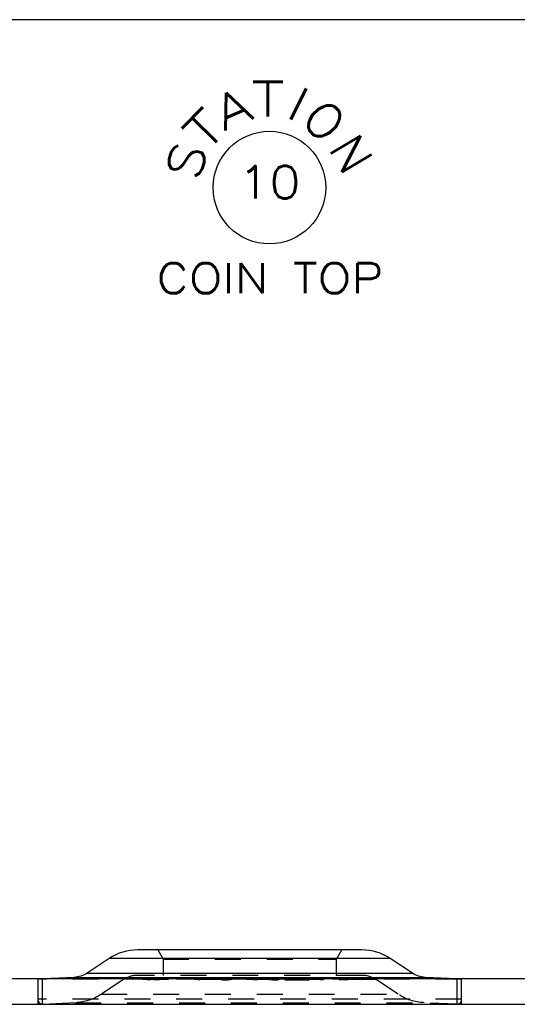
# Model space of a CAD drawing. Header units: inches. Extents: x 3 to 351, y 4 to 271.
# Tile 159 of 256: x 14.25 to 16.17, y 227.12 to 230.91. Entities that reach past the tile are written whole.
import ezdxf
from ezdxf.enums import TextEntityAlignment as Align

# ---------------------------------------------------------------- set-up
doc = ezdxf.new("R2010")
doc.units = ezdxf.units.IN
doc.header["$LTSCALE"] = 0.5
doc.header["$MEASUREMENT"] = 0
doc.linetypes.add('HIDDEN', pattern=[0.225, 0.15, -0.075])
doc.layers.add('PLOTVIEW1', color=7, linetype='Continuous')
doc.layers.add('STR_1', color=7, linetype='Continuous')
doc.styles.add('VERO3-RomanS', font='romans__.ttf')
doc.styles.add('VERO4-Txt', font='txt_____.ttf')

msp = doc.modelspace()

# ---------------------------------------------------------------- linework, layer by layer
at = {"layer": 'PLOTVIEW1', "color": 252, "linetype": 'Continuous'}
msp.add_circle((15.2115, 230.2659), 0.217, dxfattribs=at)
msp.add_circle((15.2115, 230.2659), 0.217, dxfattribs=at)
msp.add_circle((15.2115, 230.2659), 0.217, dxfattribs=at)
at = {"layer": 'STR_1', "color": 30, "linetype": 'Continuous'}
for p, q in [((37.1106, 230.9132), (7.7356, 230.9132)), ((37.1106, 227.2158), (7.7356, 227.2158)), ((7.7356, 227.1178), (37.1106, 227.1178))]:
    msp.add_line(p, q, dxfattribs=at)
at = {"layer": 'STR_1', "color": 11, "linetype": 'Continuous'}
for p, q in [((15.5682, 227.3274), (14.7029, 227.3274)), ((14.5939, 227.2946), (14.5085, 227.2379)), ((15.7626, 227.2379), (15.6772, 227.2946)), ((14.4589, 227.2216), (14.337, 227.2158)), ((15.2772, 227.2194), (15.2711, 227.2167)), ((15.2711, 227.2166), (15.2711, 227.2167)), ((15.287, 227.2159), (15.2711, 227.2166)), ((15.2751, 227.2166), (15.275, 227.2166)), ((15.275, 227.2166), (15.286, 227.2161)), ((15.275, 227.2166), (15.275, 227.2161)), ((15.2812, 227.2193), (15.2751, 227.2166)), ((15.2812, 227.2193), (15.2772, 227.2194)), ((15.2772, 227.2194), (15.2772, 227.2176)), ((15.3533, 227.2161), (15.286, 227.2161)), ((15.3542, 227.2159), (15.287, 227.2159)), ((15.3324, 227.217), (15.2957, 227.217)), ((15.2967, 227.2168), (15.2957, 227.217)), ((15.2977, 227.2191), (15.2967, 227.2186)), ((15.3077, 227.2181), (15.2967, 227.2186)), ((15.2967, 227.2186), (15.2967, 227.2186)), ((15.3334, 227.2168), (15.2967, 227.2168)), ((15.2977, 227.2191), (15.3073, 227.2195)), ((15.3016, 227.219), (15.3006, 227.2186)), ((15.3006, 227.2186), (15.3006, 227.2186)), ((15.3006, 227.2186), (15.3067, 227.2183)), ((15.3006, 227.2186), (15.3006, 227.2182)), ((15.3083, 227.2193), (15.3016, 227.219)), ((15.333, 227.2183), (15.3067, 227.2183)), ((15.3533, 227.2194), (15.3073, 227.2195)), ((15.334, 227.2181), (15.3077, 227.2181)), ((15.3543, 227.2192), (15.3083, 227.2193)), ((15.3324, 227.217), (15.339, 227.2173)), ((15.333, 227.2183), (15.344, 227.2177)), ((15.343, 227.2172), (15.3334, 227.2168)), ((15.3401, 227.2178), (15.334, 227.2181)), ((15.3401, 227.2178), (15.339, 227.2173)), ((15.3401, 227.2178), (15.3401, 227.2178)), ((15.3401, 227.217), (15.3401, 227.2178)), ((15.344, 227.2177), (15.343, 227.2172)), ((15.344, 227.2177), (15.344, 227.2177)), ((15.3533, 227.2194), (15.3692, 227.2186)), ((15.3533, 227.2161), (15.3599, 227.2164)), ((15.3638, 227.2163), (15.3542, 227.2159)), ((15.3653, 227.2187), (15.3543, 227.2192)), ((15.3653, 227.2187), (15.3599, 227.2164)), ((15.3692, 227.2186), (15.3638, 227.2163)), ((15.3653, 227.2187), (15.3653, 227.2187)), ((15.3653, 227.2169), (15.3653, 227.2187)), ((15.3692, 227.2186), (15.3692, 227.2186)), ((15.9342, 227.2158), (15.8122, 227.2216)), ((14.3384, 227.1178), (15.9328, 227.1178))]:
    msp.add_line(p, q, dxfattribs=at)
at = {"layer": 'STR_1', "color": 254, "linetype": 'HIDDEN'}
for p, q in [((14.7806, 227.3274), (14.8013, 227.2917)), ((15.4698, 227.2917), (15.4905, 227.3274)), ((14.8013, 227.2917), (15.4698, 227.2917)), ((14.8013, 227.2917), (14.8013, 227.2294)), ((15.4698, 227.2294), (15.4698, 227.2917)), ((14.3187, 227.2158), (14.3187, 227.1178)), ((14.337, 227.2158), (14.3187, 227.215)), ((14.3187, 227.215), (14.3187, 227.1375)), ((15.9524, 227.215), (14.3187, 227.215)), ((14.3366, 227.1178), (14.3366, 227.2158)), ((14.6484, 227.2131), (14.5629, 227.1564)), ((15.6228, 227.2131), (14.6484, 227.2131)), ((15.5686, 227.2294), (14.7026, 227.2294)), ((14.7432, 227.2164), (14.7956, 227.2195)), ((14.7432, 227.2164), (14.7458, 227.2164)), ((14.7432, 227.2164), (14.7432, 227.2125)), ((14.7432, 227.2125), (14.7534, 227.2131)), ((14.7458, 227.2124), (14.7432, 227.2125)), ((14.7458, 227.2164), (14.761, 227.2173)), ((14.7458, 227.2164), (14.7458, 227.2124)), ((14.7534, 227.2131), (14.7848, 227.215)), ((14.761, 227.2173), (14.7641, 227.2173)), ((14.761, 227.2173), (14.761, 227.2133)), ((14.7854, 227.2133), (14.761, 227.2133)), ((14.7641, 227.2175), (14.7903, 227.219)), ((14.7641, 227.2175), (14.7641, 227.2135)), ((14.7641, 227.2175), (14.7859, 227.2175)), ((14.7641, 227.2173), (14.7854, 227.2173)), ((14.7885, 227.215), (14.7641, 227.2135)), ((14.7641, 227.2135), (14.7859, 227.2135)), ((14.7854, 227.2173), (14.7828, 227.2164)), ((14.7828, 227.2164), (14.7854, 227.2164)), ((14.7828, 227.2164), (14.7828, 227.2124)), ((14.7867, 227.2125), (14.7828, 227.2124)), ((14.7848, 227.215), (14.7956, 227.2156)), ((14.7854, 227.2173), (14.7854, 227.2133)), ((14.7854, 227.2164), (14.7867, 227.2164)), ((14.7903, 227.219), (14.7859, 227.2175)), ((14.7859, 227.2175), (14.7859, 227.2135)), ((14.7859, 227.2135), (14.7903, 227.2151)), ((14.7903, 227.2177), (14.7867, 227.2164)), ((14.7867, 227.2164), (14.7867, 227.2125)), ((14.7956, 227.2156), (14.7867, 227.2125)), ((14.7903, 227.2151), (14.7885, 227.215)), ((14.7956, 227.2195), (14.7903, 227.2177)), ((14.7903, 227.219), (14.7903, 227.2151)), ((14.7956, 227.2195), (14.7956, 227.2156)), ((14.9518, 227.2195), (14.9361, 227.2164)), ((14.9361, 227.2164), (14.9399, 227.2164)), ((14.9361, 227.2164), (14.9361, 227.2125)), ((14.9361, 227.2125), (14.9518, 227.2155)), ((14.9399, 227.2125), (14.9361, 227.2125)), ((14.9533, 227.219), (14.9399, 227.2164)), ((14.9399, 227.2164), (14.9399, 227.2125)), ((14.9533, 227.2151), (14.9399, 227.2125)), ((14.9518, 227.2195), (14.9603, 227.2189)), ((14.9518, 227.2195), (14.9518, 227.2155)), ((14.9518, 227.2155), (14.9603, 227.215)), ((14.9533, 227.219), (14.9572, 227.2188)), ((14.9533, 227.219), (14.9533, 227.2151)), ((14.9572, 227.2188), (14.9624, 227.2186)), ((14.9572, 227.2188), (14.9572, 227.2148)), ((14.9624, 227.2147), (14.9572, 227.2148)), ((14.9603, 227.2189), (14.9649, 227.2188)), ((14.9603, 227.2189), (14.9603, 227.215)), ((14.9624, 227.2186), (14.9649, 227.2188)), ((14.9624, 227.2186), (14.9624, 227.2147)), ((14.9649, 227.2149), (14.9624, 227.2147)), ((14.9649, 227.2188), (14.9649, 227.2149)), ((15.0225, 227.218), (15.0214, 227.2176)), ((15.0214, 227.2176), (15.0225, 227.2169)), ((15.0214, 227.2176), (15.0214, 227.2137)), ((15.0214, 227.2137), (15.0225, 227.2141)), ((15.0225, 227.213), (15.0214, 227.2137)), ((15.0225, 227.218), (15.0273, 227.2187)), ((15.0225, 227.218), (15.0225, 227.2141)), ((15.0225, 227.2169), (15.0254, 227.2167)), ((15.0225, 227.2169), (15.0225, 227.213)), ((15.0225, 227.2141), (15.0273, 227.2148)), ((15.0277, 227.2125), (15.0225, 227.213)), ((15.0264, 227.218), (15.0254, 227.2176)), ((15.0254, 227.2176), (15.0254, 227.2137)), ((15.0254, 227.2176), (15.0264, 227.217)), ((15.0254, 227.2167), (15.0277, 227.2165)), ((15.0264, 227.2141), (15.0254, 227.2137)), ((15.0254, 227.2137), (15.0264, 227.213)), ((15.0264, 227.218), (15.0308, 227.2187)), ((15.0264, 227.218), (15.0264, 227.2141)), ((15.0264, 227.217), (15.0264, 227.213)), ((15.0264, 227.217), (15.0306, 227.2166)), ((15.0308, 227.2147), (15.0264, 227.2141)), ((15.0264, 227.213), (15.0306, 227.2127)), ((15.0273, 227.2187), (15.0347, 227.2192)), ((15.0273, 227.2187), (15.0273, 227.2148)), ((15.0277, 227.2165), (15.0367, 227.2163)), ((15.0277, 227.2165), (15.0277, 227.2125)), ((15.0367, 227.2124), (15.0277, 227.2125)), ((15.0306, 227.2166), (15.0306, 227.2127)), ((15.0306, 227.2166), (15.0378, 227.2165)), ((15.0306, 227.2127), (15.0378, 227.2126)), ((15.0308, 227.2187), (15.0368, 227.219)), ((15.0308, 227.2187), (15.0308, 227.2147)), ((15.0347, 227.2192), (15.0445, 227.2193)), ((15.0347, 227.2192), (15.0347, 227.2152)), ((15.0347, 227.2152), (15.0445, 227.2154)), ((15.0367, 227.2163), (15.043, 227.2163)), ((15.0367, 227.2163), (15.0367, 227.2124)), ((15.043, 227.2124), (15.0367, 227.2124)), ((15.0368, 227.219), (15.0447, 227.2192)), ((15.0368, 227.219), (15.0368, 227.2151)), ((15.0447, 227.2152), (15.0368, 227.2151)), ((15.0378, 227.2165), (15.0378, 227.2126)), ((15.0378, 227.2165), (15.0428, 227.2165)), ((15.0378, 227.2126), (15.0428, 227.2126)), ((15.0428, 227.2165), (15.0507, 227.2166)), ((15.0428, 227.2165), (15.0428, 227.2126)), ((15.0428, 227.2126), (15.0507, 227.2127)), ((15.043, 227.2163), (15.0528, 227.2165)), ((15.043, 227.2163), (15.043, 227.2124)), ((15.0528, 227.2125), (15.043, 227.2124)), ((15.0445, 227.2193), (15.0508, 227.2193)), ((15.0445, 227.2193), (15.0445, 227.2154)), ((15.0445, 227.2154), (15.0508, 227.2154)), ((15.0447, 227.2192), (15.0447, 227.2152)), ((15.0447, 227.2192), (15.0497, 227.2192)), ((15.0497, 227.2152), (15.0447, 227.2152)), ((15.0497, 227.2192), (15.0497, 227.2152)), ((15.0497, 227.2192), (15.057, 227.219)), ((15.057, 227.2151), (15.0497, 227.2152)), ((15.0507, 227.2166), (15.0567, 227.217)), ((15.0507, 227.2166), (15.0507, 227.2127)), ((15.0507, 227.2127), (15.0567, 227.213)), ((15.0508, 227.2193), (15.0599, 227.2192)), ((15.0508, 227.2193), (15.0508, 227.2154)), ((15.0508, 227.2154), (15.0599, 227.2153)), ((15.0528, 227.2165), (15.0602, 227.2169)), ((15.0528, 227.2165), (15.0528, 227.2125)), ((15.0602, 227.213), (15.0528, 227.2125)), ((15.0567, 227.217), (15.0611, 227.2176)), ((15.0567, 227.217), (15.0567, 227.213)), ((15.0567, 227.213), (15.0611, 227.2137)), ((15.057, 227.219), (15.057, 227.2151)), ((15.057, 227.219), (15.0611, 227.2187)), ((15.0599, 227.2192), (15.0649, 227.2187)), ((15.0599, 227.2192), (15.0599, 227.2153)), ((15.0602, 227.2169), (15.065, 227.2176)), ((15.0602, 227.2169), (15.0602, 227.213)), ((15.065, 227.2137), (15.0602, 227.213)), ((15.0611, 227.2187), (15.0611, 227.2147)), ((15.0611, 227.2187), (15.0622, 227.218)), ((15.0611, 227.2176), (15.0622, 227.218)), ((15.0611, 227.2176), (15.0611, 227.2137)), ((15.0622, 227.2141), (15.0611, 227.2147)), ((15.0611, 227.2137), (15.0622, 227.2141)), ((15.0622, 227.218), (15.0622, 227.2141)), ((15.0649, 227.2187), (15.0661, 227.218)), ((15.0649, 227.2187), (15.0649, 227.2148)), ((15.0649, 227.2148), (15.0661, 227.2141)), ((15.065, 227.2176), (15.0661, 227.218)), ((15.065, 227.2176), (15.065, 227.2137)), ((15.0661, 227.2141), (15.065, 227.2137)), ((15.0661, 227.218), (15.0661, 227.2141)), ((15.1093, 227.2201), (15.1127, 227.2202)), ((15.1093, 227.2201), (15.1604, 227.2158)), ((15.1093, 227.2201), (15.1093, 227.2162)), ((15.1093, 227.2162), (15.1127, 227.2163)), ((15.1137, 227.2158), (15.1093, 227.2162)), ((15.1127, 227.2202), (15.1642, 227.2159)), ((15.1127, 227.2202), (15.1127, 227.2163)), ((15.1127, 227.2163), (15.1183, 227.2158)), ((15.1241, 227.215), (15.1137, 227.2158)), ((15.1183, 227.2158), (15.1286, 227.215)), ((15.1462, 227.2131), (15.1241, 227.215)), ((15.1286, 227.215), (15.1506, 227.2131)), ((15.1607, 227.2119), (15.1462, 227.2131)), ((15.1506, 227.2131), (15.1642, 227.2119)), ((15.1604, 227.2158), (15.1607, 227.2158)), ((15.1607, 227.2158), (15.1642, 227.2159)), ((15.1607, 227.2158), (15.1607, 227.2119)), ((15.1642, 227.2119), (15.1607, 227.2119)), ((15.1642, 227.2159), (15.1642, 227.2119)), ((15.2073, 227.218), (15.2084, 227.2187)), ((15.2073, 227.218), (15.2084, 227.2176)), ((15.2073, 227.218), (15.2073, 227.2141)), ((15.2073, 227.2141), (15.2084, 227.2148)), ((15.2084, 227.2137), (15.2073, 227.2141)), ((15.2084, 227.2187), (15.2135, 227.2192)), ((15.2084, 227.2187), (15.2084, 227.2148)), ((15.2084, 227.2176), (15.2132, 227.2169)), ((15.2084, 227.2176), (15.2084, 227.2137)), ((15.2132, 227.213), (15.2084, 227.2137)), ((15.2113, 227.218), (15.2123, 227.2187)), ((15.2113, 227.218), (15.2113, 227.2141)), ((15.2113, 227.218), (15.2123, 227.2176)), ((15.2123, 227.2147), (15.2113, 227.2141)), ((15.2113, 227.2141), (15.2123, 227.2137)), ((15.2123, 227.2187), (15.2164, 227.219)), ((15.2123, 227.2187), (15.2123, 227.2147)), ((15.2123, 227.2176), (15.2123, 227.2137)), ((15.2123, 227.2176), (15.2167, 227.217)), ((15.2123, 227.2137), (15.2167, 227.213)), ((15.2132, 227.2169), (15.2207, 227.2165)), ((15.2132, 227.2169), (15.2132, 227.213)), ((15.2207, 227.2125), (15.2132, 227.213)), ((15.2135, 227.2192), (15.2226, 227.2193)), ((15.2135, 227.2192), (15.2135, 227.2152)), ((15.2135, 227.2152), (15.2226, 227.2154)), ((15.2164, 227.219), (15.2237, 227.2192)), ((15.2164, 227.219), (15.2164, 227.2151)), ((15.2237, 227.2152), (15.2164, 227.2151)), ((15.2167, 227.217), (15.2167, 227.213)), ((15.2167, 227.217), (15.2228, 227.2166)), ((15.2167, 227.213), (15.2228, 227.2127)), ((15.2207, 227.2165), (15.2304, 227.2163)), ((15.2207, 227.2165), (15.2207, 227.2125)), ((15.2304, 227.2124), (15.2207, 227.2125)), ((15.2226, 227.2193), (15.2288, 227.2193)), ((15.2226, 227.2193), (15.2226, 227.2154)), ((15.2226, 227.2154), (15.2288, 227.2154)), ((15.2228, 227.2166), (15.2228, 227.2127)), ((15.2228, 227.2166), (15.2306, 227.2165)), ((15.2228, 227.2127), (15.2306, 227.2125)), ((15.2237, 227.2192), (15.2287, 227.2192)), ((15.2237, 227.2192), (15.2237, 227.2152)), ((15.2287, 227.2152), (15.2237, 227.2152)), ((15.2287, 227.2192), (15.2366, 227.219)), ((15.2287, 227.2192), (15.2287, 227.2152)), ((15.2366, 227.2151), (15.2287, 227.2152)), ((15.2288, 227.2193), (15.2387, 227.2192)), ((15.2288, 227.2193), (15.2288, 227.2154)), ((15.2288, 227.2154), (15.2387, 227.2152)), ((15.2304, 227.2163), (15.2368, 227.2163)), ((15.2304, 227.2163), (15.2304, 227.2124)), ((15.2368, 227.2124), (15.2304, 227.2124)), ((15.2306, 227.2165), (15.2306, 227.2125)), ((15.2306, 227.2165), (15.2357, 227.2165)), ((15.2306, 227.2125), (15.2357, 227.2126)), ((15.2357, 227.2165), (15.2429, 227.2166)), ((15.2357, 227.2165), (15.2357, 227.2126)), ((15.2357, 227.2126), (15.2429, 227.2127)), ((15.2366, 227.219), (15.2366, 227.2151)), ((15.2366, 227.219), (15.2426, 227.2187)), ((15.2368, 227.2163), (15.2458, 227.2165)), ((15.2368, 227.2163), (15.2368, 227.2124)), ((15.2458, 227.2125), (15.2368, 227.2124)), ((15.2387, 227.2192), (15.2461, 227.2187)), ((15.2387, 227.2192), (15.2387, 227.2152)), ((15.2426, 227.2187), (15.2426, 227.2147)), ((15.2426, 227.2187), (15.247, 227.218)), ((15.247, 227.2141), (15.2426, 227.2147)), ((15.2429, 227.2166), (15.247, 227.217)), ((15.2429, 227.2166), (15.2429, 227.2127)), ((15.2429, 227.2127), (15.247, 227.213)), ((15.2458, 227.2165), (15.2481, 227.2166)), ((15.2458, 227.2165), (15.2458, 227.2125)), ((15.2509, 227.213), (15.2458, 227.2125)), ((15.2461, 227.2187), (15.2509, 227.218)), ((15.2461, 227.2187), (15.2461, 227.2148)), ((15.2461, 227.2148), (15.2509, 227.2141)), ((15.247, 227.218), (15.247, 227.2141)), ((15.2481, 227.2176), (15.247, 227.218)), ((15.247, 227.217), (15.2481, 227.2176)), ((15.247, 227.217), (15.247, 227.213)), ((15.2481, 227.2137), (15.247, 227.2141)), ((15.247, 227.213), (15.2481, 227.2137)), ((15.2481, 227.2176), (15.2481, 227.2137)), ((15.2481, 227.2166), (15.2509, 227.2169)), ((15.252, 227.2176), (15.2509, 227.218)), ((15.2509, 227.218), (15.2509, 227.2141)), ((15.2509, 227.2169), (15.252, 227.2176)), ((15.2509, 227.2169), (15.2509, 227.213)), ((15.2509, 227.2141), (15.252, 227.2137)), ((15.252, 227.2137), (15.2509, 227.213)), ((15.252, 227.2176), (15.252, 227.2137)), ((15.2711, 227.2167), (15.2711, 227.2127)), ((15.2711, 227.2166), (15.2711, 227.2127)), ((15.275, 227.2144), (15.2711, 227.2127)), ((15.2711, 227.2127), (15.2711, 227.2127)), ((15.2711, 227.2127), (15.287, 227.2119)), ((15.275, 227.2161), (15.275, 227.2126)), ((15.2772, 227.2154), (15.275, 227.2144)), ((15.275, 227.2126), (15.2751, 227.2127)), ((15.286, 227.2121), (15.275, 227.2126)), ((15.2751, 227.2166), (15.2751, 227.2127)), ((15.2751, 227.2127), (15.2812, 227.2154)), ((15.2772, 227.2176), (15.2772, 227.2154)), ((15.2812, 227.2154), (15.2772, 227.2154)), ((15.2812, 227.2193), (15.2812, 227.2154)), ((15.286, 227.2159), (15.286, 227.2121)), ((15.3533, 227.2122), (15.286, 227.2121)), ((15.287, 227.2159), (15.287, 227.2119)), ((15.287, 227.2119), (15.3542, 227.212)), ((15.2957, 227.217), (15.2957, 227.2131)), ((15.2957, 227.2131), (15.2967, 227.2129)), ((15.3324, 227.2131), (15.2957, 227.2131)), ((15.2967, 227.2186), (15.2967, 227.2146)), ((15.2967, 227.2186), (15.2967, 227.2168)), ((15.2967, 227.2168), (15.2967, 227.2129)), ((15.2977, 227.2151), (15.2967, 227.2147)), ((15.2967, 227.2147), (15.2967, 227.2146)), ((15.2967, 227.2146), (15.3077, 227.2141)), ((15.2967, 227.2129), (15.3334, 227.2129)), ((15.2973, 227.2188), (15.299, 227.2192)), ((15.2973, 227.2188), (15.2989, 227.2185)), ((15.2973, 227.2188), (15.2973, 227.2149)), ((15.2973, 227.2149), (15.299, 227.2152)), ((15.2989, 227.2146), (15.2973, 227.2149)), ((15.2977, 227.2184), (15.2977, 227.2151)), ((15.3006, 227.2154), (15.2977, 227.2151)), ((15.2989, 227.2185), (15.3038, 227.2182)), ((15.2989, 227.2185), (15.2989, 227.2159)), ((15.2989, 227.2159), (15.2989, 227.2158)), ((15.2989, 227.2158), (15.2989, 227.2146)), ((15.3038, 227.2143), (15.2989, 227.2146)), ((15.299, 227.2192), (15.3075, 227.2193)), ((15.299, 227.2192), (15.299, 227.2152)), ((15.299, 227.2152), (15.3075, 227.2154)), ((15.3006, 227.2186), (15.3006, 227.2146)), ((15.3006, 227.2182), (15.3006, 227.2146)), ((15.3073, 227.2155), (15.3006, 227.2154)), ((15.3006, 227.2146), (15.3016, 227.2151)), ((15.3067, 227.2143), (15.3006, 227.2146)), ((15.3006, 227.2146), (15.3006, 227.2146)), ((15.3013, 227.2188), (15.3024, 227.219)), ((15.3013, 227.2188), (15.3013, 227.2159)), ((15.3013, 227.2188), (15.3025, 227.2186)), ((15.3013, 227.2159), (15.3013, 227.2158)), ((15.3013, 227.2158), (15.3013, 227.2149)), ((15.3024, 227.2151), (15.3013, 227.2149)), ((15.3013, 227.2149), (15.3025, 227.2146)), ((15.3016, 227.219), (15.3016, 227.2151)), ((15.3016, 227.2151), (15.3083, 227.2154)), ((15.3022, 227.2174), (15.3038, 227.2177)), ((15.3022, 227.2174), (15.304, 227.217)), ((15.3022, 227.2174), (15.3022, 227.2134)), ((15.3022, 227.2134), (15.3038, 227.2137)), ((15.304, 227.2131), (15.3022, 227.2134)), ((15.3024, 227.219), (15.3091, 227.2192)), ((15.3024, 227.219), (15.3024, 227.2159)), ((15.3024, 227.2159), (15.3024, 227.2158)), ((15.3024, 227.2158), (15.3024, 227.2151)), ((15.3091, 227.2152), (15.3024, 227.2151)), ((15.3025, 227.2186), (15.3025, 227.2146)), ((15.3025, 227.2186), (15.3059, 227.2184)), ((15.3025, 227.2146), (15.3059, 227.2144)), ((15.3038, 227.2182), (15.3106, 227.2181)), ((15.3038, 227.2182), (15.3038, 227.2159)), ((15.3038, 227.2177), (15.3083, 227.218)), ((15.3038, 227.2177), (15.3038, 227.2137)), ((15.3038, 227.2159), (15.3038, 227.2158)), ((15.3038, 227.2158), (15.3038, 227.2143)), ((15.3107, 227.2141), (15.3038, 227.2143)), ((15.3038, 227.2137), (15.3083, 227.214)), ((15.304, 227.217), (15.3046, 227.2169)), ((15.3046, 227.213), (15.304, 227.2131)), ((15.3046, 227.2169), (15.3057, 227.2168)), ((15.3046, 227.2169), (15.3046, 227.213)), ((15.3057, 227.2129), (15.3046, 227.213)), ((15.3057, 227.2168), (15.3063, 227.2168)), ((15.3092, 227.2127), (15.3057, 227.2129)), ((15.3059, 227.2184), (15.3059, 227.2144)), ((15.3059, 227.2184), (15.3106, 227.2183)), ((15.3059, 227.2144), (15.3106, 227.2143)), ((15.3063, 227.2173), (15.3075, 227.2176)), ((15.3063, 227.2173), (15.3063, 227.2134)), ((15.3063, 227.2173), (15.3081, 227.217)), ((15.3063, 227.2168), (15.3092, 227.2166)), ((15.3075, 227.2136), (15.3063, 227.2134)), ((15.3063, 227.2134), (15.3081, 227.213)), ((15.3067, 227.2181), (15.3067, 227.2159)), ((15.3067, 227.2159), (15.3067, 227.2158)), ((15.3067, 227.2158), (15.3067, 227.2143)), ((15.333, 227.2143), (15.3067, 227.2143)), ((15.3073, 227.2193), (15.3073, 227.2155)), ((15.3401, 227.2155), (15.3073, 227.2155)), ((15.3075, 227.2193), (15.3192, 227.2193)), ((15.3075, 227.2193), (15.3075, 227.2154)), ((15.3075, 227.2176), (15.3112, 227.2178)), ((15.3075, 227.2176), (15.3075, 227.2159)), ((15.3075, 227.2159), (15.3075, 227.2158)), ((15.3075, 227.2158), (15.3075, 227.2136)), ((15.3075, 227.2154), (15.3192, 227.2154)), ((15.3112, 227.2139), (15.3075, 227.2136)), ((15.3077, 227.2181), (15.3077, 227.2141)), ((15.3077, 227.2141), (15.334, 227.2141)), ((15.3081, 227.217), (15.3081, 227.213)), ((15.3081, 227.217), (15.3099, 227.2168)), ((15.3081, 227.213), (15.31, 227.2129)), ((15.3083, 227.2193), (15.3083, 227.2154)), ((15.3083, 227.218), (15.3128, 227.2181)), ((15.3083, 227.218), (15.3083, 227.214)), ((15.3083, 227.2154), (15.3543, 227.2153)), ((15.3083, 227.214), (15.3128, 227.2141)), ((15.3091, 227.2192), (15.3091, 227.2152)), ((15.3091, 227.2192), (15.3196, 227.2192)), ((15.3196, 227.2152), (15.3091, 227.2152)), ((15.3092, 227.2166), (15.3133, 227.2164)), ((15.3092, 227.2166), (15.3092, 227.2159)), ((15.3092, 227.2159), (15.3092, 227.2158)), ((15.3092, 227.2158), (15.3092, 227.2127)), ((15.3133, 227.2125), (15.3092, 227.2127)), ((15.3099, 227.2168), (15.3118, 227.2167)), ((15.31, 227.2129), (15.3118, 227.2128)), ((15.3106, 227.2183), (15.3113, 227.2182)), ((15.3106, 227.2181), (15.3109, 227.2181)), ((15.3106, 227.2143), (15.3113, 227.2143)), ((15.3109, 227.2141), (15.3107, 227.2141)), ((15.3109, 227.2181), (15.3128, 227.2181)), ((15.3109, 227.2181), (15.3109, 227.2141)), ((15.3128, 227.2141), (15.3109, 227.2141)), ((15.3112, 227.2178), (15.3112, 227.2139)), ((15.3112, 227.2178), (15.3128, 227.2178)), ((15.3183, 227.214), (15.3112, 227.2139)), ((15.3113, 227.2182), (15.3113, 227.2143)), ((15.3113, 227.2182), (15.3195, 227.2182)), ((15.3113, 227.2143), (15.3195, 227.2142)), ((15.3118, 227.2167), (15.3118, 227.2128)), ((15.3118, 227.2167), (15.3146, 227.2166)), ((15.3118, 227.2128), (15.3146, 227.2127)), ((15.3128, 227.2181), (15.3128, 227.2141)), ((15.3128, 227.2178), (15.3183, 227.2179)), ((15.3133, 227.2164), (15.3231, 227.2163)), ((15.3133, 227.2164), (15.3133, 227.2159)), ((15.3133, 227.2159), (15.3133, 227.2158)), ((15.3133, 227.2158), (15.3133, 227.2125)), ((15.3231, 227.2124), (15.3133, 227.2125)), ((15.3146, 227.2166), (15.3146, 227.2127)), ((15.3146, 227.2166), (15.3228, 227.2165)), ((15.3146, 227.2127), (15.3228, 227.2125)), ((15.3183, 227.2179), (15.3205, 227.218)), ((15.3183, 227.2179), (15.3183, 227.2159)), ((15.3183, 227.2159), (15.3183, 227.2158)), ((15.3183, 227.2158), (15.3183, 227.214)), ((15.3205, 227.214), (15.3183, 227.214)), ((15.3192, 227.2193), (15.3192, 227.2154)), ((15.3195, 227.2182), (15.3266, 227.2182)), ((15.3195, 227.2182), (15.3195, 227.2142)), ((15.3195, 227.2142), (15.3266, 227.2143)), ((15.3196, 227.2192), (15.3196, 227.2152)), ((15.3196, 227.2192), (15.3274, 227.219)), ((15.3274, 227.2151), (15.3196, 227.2152)), ((15.3205, 227.218), (15.3205, 227.2159)), ((15.3205, 227.218), (15.3228, 227.2179)), ((15.3205, 227.2159), (15.3205, 227.2158)), ((15.3205, 227.2158), (15.3205, 227.214)), ((15.3228, 227.214), (15.3205, 227.214)), ((15.3228, 227.2179), (15.3228, 227.2159)), ((15.3228, 227.2179), (15.3273, 227.2179)), ((15.3228, 227.2165), (15.3332, 227.2165)), ((15.3228, 227.2165), (15.3228, 227.2125)), ((15.3228, 227.2159), (15.3228, 227.2158)), ((15.3228, 227.2158), (15.3228, 227.214)), ((15.3313, 227.2139), (15.3228, 227.214)), ((15.3228, 227.2125), (15.3332, 227.2125)), ((15.3231, 227.2163), (15.3273, 227.2163)), ((15.3231, 227.2163), (15.3231, 227.2159)), ((15.3231, 227.2159), (15.3231, 227.2158)), ((15.3231, 227.2158), (15.3231, 227.2124)), ((15.3348, 227.2124), (15.3231, 227.2124)), ((15.3266, 227.2182), (15.3272, 227.2183)), ((15.3266, 227.2182), (15.3266, 227.2143)), ((15.3266, 227.2143), (15.3272, 227.2143)), ((15.3272, 227.2183), (15.3308, 227.2184)), ((15.3272, 227.2143), (15.3308, 227.2144)), ((15.3273, 227.218), (15.3289, 227.2181)), ((15.3273, 227.218), (15.3325, 227.218)), ((15.3273, 227.218), (15.3273, 227.2159)), ((15.3273, 227.2179), (15.3313, 227.2178)), ((15.3273, 227.2163), (15.3319, 227.2163)), ((15.3273, 227.2159), (15.3273, 227.2158)), ((15.3273, 227.2158), (15.3273, 227.2141)), ((15.3289, 227.2141), (15.3273, 227.2141)), ((15.3273, 227.2141), (15.3325, 227.214)), ((15.3274, 227.219), (15.3274, 227.2151)), ((15.3274, 227.219), (15.3308, 227.2188)), ((15.3308, 227.2149), (15.3274, 227.2151)), ((15.3289, 227.2181), (15.3291, 227.2181)), ((15.3289, 227.2181), (15.3289, 227.2141)), ((15.3292, 227.2141), (15.3289, 227.2141)), ((15.3291, 227.2181), (15.3319, 227.2182)), ((15.3343, 227.2143), (15.3292, 227.2141)), ((15.3294, 227.2192), (15.3344, 227.2189)), ((15.3294, 227.2192), (15.3294, 227.2152)), ((15.3294, 227.2152), (15.3344, 227.2149)), ((15.3308, 227.2188), (15.3308, 227.2149)), ((15.3319, 227.2186), (15.3308, 227.2188)), ((15.3308, 227.2184), (15.3319, 227.2186)), ((15.3308, 227.2184), (15.3308, 227.2144)), ((15.3319, 227.2146), (15.3308, 227.2149)), ((15.3308, 227.2144), (15.3319, 227.2146)), ((15.3313, 227.2178), (15.3313, 227.2159)), ((15.3313, 227.2178), (15.3319, 227.2178)), ((15.3313, 227.2159), (15.3313, 227.2158)), ((15.3313, 227.2158), (15.3313, 227.2139)), ((15.3375, 227.2136), (15.3313, 227.2139)), ((15.3319, 227.2186), (15.3319, 227.2146)), ((15.3319, 227.2182), (15.3343, 227.2182)), ((15.3319, 227.2178), (15.3375, 227.2176)), ((15.3319, 227.2163), (15.3348, 227.2163)), ((15.3324, 227.2168), (15.3324, 227.2131)), ((15.339, 227.2134), (15.3324, 227.2131)), ((15.3325, 227.218), (15.3401, 227.2177)), ((15.3325, 227.218), (15.3325, 227.214)), ((15.3325, 227.214), (15.3401, 227.2137)), ((15.333, 227.2181), (15.333, 227.2159)), ((15.333, 227.2159), (15.333, 227.2158)), ((15.333, 227.2158), (15.333, 227.2143)), ((15.3401, 227.2142), (15.333, 227.2143)), ((15.3332, 227.2165), (15.3402, 227.2166)), ((15.3332, 227.2165), (15.3332, 227.2125)), ((15.3332, 227.2125), (15.3402, 227.2127)), ((15.3334, 227.2168), (15.3334, 227.2129)), ((15.3334, 227.2129), (15.343, 227.2133)), ((15.334, 227.2181), (15.334, 227.2141)), ((15.334, 227.2141), (15.3401, 227.2138)), ((15.3343, 227.2182), (15.336, 227.2185)), ((15.3343, 227.2182), (15.3343, 227.2143)), ((15.336, 227.2146), (15.3343, 227.2143)), ((15.336, 227.2185), (15.3344, 227.2189)), ((15.3344, 227.2189), (15.3344, 227.2149)), ((15.3344, 227.2149), (15.336, 227.2146)), ((15.3348, 227.2163), (15.3401, 227.2164)), ((15.3348, 227.2163), (15.3348, 227.2159)), ((15.3348, 227.2159), (15.3348, 227.2158)), ((15.3348, 227.2158), (15.3348, 227.2124)), ((15.3431, 227.2125), (15.3348, 227.2124)), ((15.336, 227.2185), (15.336, 227.2146)), ((15.3375, 227.2176), (15.3375, 227.2159)), ((15.3375, 227.2176), (15.3412, 227.2173)), ((15.3375, 227.2159), (15.3375, 227.2158)), ((15.3375, 227.2158), (15.3375, 227.2136)), ((15.3412, 227.2134), (15.3375, 227.2136)), ((15.339, 227.2169), (15.339, 227.2134)), ((15.3401, 227.2138), (15.339, 227.2134)), ((15.3401, 227.2177), (15.3448, 227.2174)), ((15.3401, 227.2177), (15.3401, 227.2137)), ((15.3401, 227.217), (15.3401, 227.2159)), ((15.3401, 227.2138), (15.3401, 227.217)), ((15.3401, 227.2164), (15.3431, 227.2164)), ((15.3401, 227.2159), (15.3401, 227.2158)), ((15.3401, 227.2158), (15.3401, 227.2138)), ((15.3533, 227.2155), (15.3401, 227.2155)), ((15.344, 227.2138), (15.3401, 227.2142)), ((15.3401, 227.2138), (15.3401, 227.2138)), ((15.3401, 227.2137), (15.3448, 227.2134)), ((15.3402, 227.2166), (15.3419, 227.2167)), ((15.3402, 227.2166), (15.3402, 227.2127)), ((15.3402, 227.2127), (15.3419, 227.2128)), ((15.3412, 227.2173), (15.3412, 227.2134)), ((15.3423, 227.2171), (15.3412, 227.2173)), ((15.3431, 227.213), (15.3412, 227.2134)), ((15.3419, 227.2167), (15.3431, 227.217)), ((15.3419, 227.2167), (15.3419, 227.2128)), ((15.3419, 227.2128), (15.3431, 227.213)), ((15.3431, 227.217), (15.3423, 227.2171)), ((15.343, 227.2172), (15.343, 227.2133)), ((15.343, 227.2133), (15.344, 227.2137)), ((15.3431, 227.217), (15.3431, 227.213)), ((15.3431, 227.2164), (15.3456, 227.2166)), ((15.3431, 227.2164), (15.3431, 227.2125)), ((15.3456, 227.2127), (15.3431, 227.2125)), ((15.344, 227.2138), (15.344, 227.2177)), ((15.344, 227.2177), (15.344, 227.2137)), ((15.344, 227.2137), (15.344, 227.2138)), ((15.3471, 227.2169), (15.3448, 227.2174)), ((15.3448, 227.2174), (15.3448, 227.2134)), ((15.3448, 227.2134), (15.3471, 227.213)), ((15.3456, 227.2166), (15.3471, 227.2169)), ((15.3456, 227.2166), (15.3456, 227.2127)), ((15.3471, 227.213), (15.3456, 227.2127)), ((15.3471, 227.2169), (15.3471, 227.213)), ((15.3533, 227.2192), (15.3533, 227.2155)), ((15.3533, 227.2158), (15.3533, 227.2122)), ((15.3599, 227.2124), (15.3533, 227.2122)), ((15.3542, 227.2159), (15.3542, 227.212)), ((15.3542, 227.212), (15.3638, 227.2124)), ((15.3543, 227.2192), (15.3543, 227.2153)), ((15.3599, 227.216), (15.3599, 227.2124)), ((15.3653, 227.2147), (15.3599, 227.2124)), ((15.3638, 227.2163), (15.3638, 227.2124)), ((15.3638, 227.2124), (15.3692, 227.2146)), ((15.3653, 227.2169), (15.3653, 227.2147)), ((15.3653, 227.2148), (15.3653, 227.2169)), ((15.3653, 227.2148), (15.3653, 227.2147)), ((15.3692, 227.2147), (15.3692, 227.2186)), ((15.3692, 227.2186), (15.3692, 227.2146)), ((15.3692, 227.2146), (15.3692, 227.2147)), ((15.3888, 227.2195), (15.4123, 227.2164)), ((15.3888, 227.2195), (15.404, 227.2189)), ((15.3888, 227.2195), (15.3888, 227.2155)), ((15.4123, 227.2125), (15.3888, 227.2155)), ((15.3888, 227.2155), (15.404, 227.215)), ((15.396, 227.219), (15.403, 227.2188)), ((15.396, 227.219), (15.4159, 227.2164)), ((15.396, 227.219), (15.396, 227.2151)), ((15.396, 227.2151), (15.4159, 227.2125)), ((15.403, 227.2188), (15.4096, 227.2186)), ((15.403, 227.2188), (15.403, 227.2148)), ((15.4096, 227.2147), (15.403, 227.2148)), ((15.404, 227.2189), (15.41, 227.2188)), ((15.404, 227.2189), (15.404, 227.215)), ((15.4096, 227.2186), (15.41, 227.2188)), ((15.4096, 227.2186), (15.4096, 227.2147)), ((15.41, 227.2148), (15.4096, 227.2147)), ((15.41, 227.2188), (15.41, 227.2148)), ((15.4123, 227.2164), (15.4159, 227.2164)), ((15.4123, 227.2164), (15.4123, 227.2125)), ((15.4159, 227.2125), (15.4123, 227.2125)), ((15.4159, 227.2164), (15.4159, 227.2125)), ((15.4693, 227.2195), (15.4902, 227.2174)), ((15.4693, 227.2195), (15.5223, 227.2172)), ((15.4693, 227.2195), (15.4693, 227.2156)), ((15.4902, 227.2135), (15.4693, 227.2156)), ((15.4693, 227.2156), (15.4842, 227.215)), ((15.4786, 227.219), (15.4937, 227.2174)), ((15.4786, 227.219), (15.5137, 227.2174)), ((15.4786, 227.219), (15.4786, 227.215)), ((15.4786, 227.215), (15.4937, 227.2135)), ((15.48, 227.215), (15.4786, 227.215)), ((15.4794, 227.2174), (15.4902, 227.2174)), ((15.4794, 227.2174), (15.4813, 227.2172)), ((15.4794, 227.2174), (15.4794, 227.2135)), ((15.4794, 227.2135), (15.4902, 227.2135)), ((15.4813, 227.2133), (15.4794, 227.2135)), ((15.5137, 227.2135), (15.48, 227.215)), ((15.4813, 227.2172), (15.4902, 227.2172)), ((15.4813, 227.2172), (15.4813, 227.2133)), ((15.4921, 227.2133), (15.4813, 227.2133)), ((15.4842, 227.215), (15.5223, 227.2133)), ((15.4902, 227.2174), (15.4902, 227.2135)), ((15.4902, 227.2172), (15.4921, 227.2173)), ((15.4921, 227.2173), (15.5007, 227.2164)), ((15.4921, 227.2173), (15.4921, 227.2133)), ((15.5007, 227.2125), (15.4921, 227.2133)), ((15.4937, 227.2174), (15.5137, 227.2174)), ((15.4937, 227.2174), (15.4937, 227.2135)), ((15.4937, 227.2135), (15.5137, 227.2135)), ((15.4956, 227.2173), (15.5137, 227.2172)), ((15.4956, 227.2173), (15.5041, 227.2164)), ((15.4956, 227.2173), (15.4956, 227.2133)), ((15.5223, 227.2133), (15.4956, 227.2133)), ((15.4956, 227.2133), (15.5041, 227.2125)), ((15.5007, 227.2164), (15.5041, 227.2164)), ((15.5007, 227.2164), (15.5007, 227.2125)), ((15.5041, 227.2125), (15.5007, 227.2125)), ((15.5041, 227.2164), (15.5041, 227.2125)), ((15.5137, 227.2174), (15.5137, 227.2135)), ((15.5137, 227.2172), (15.5223, 227.2172)), ((15.5223, 227.2172), (15.5223, 227.2133)), ((15.7082, 227.1564), (15.6228, 227.2131)), ((15.9524, 227.215), (15.9342, 227.2158)), ((15.9346, 227.2158), (15.9346, 227.1178)), ((15.9524, 227.1178), (15.9524, 227.2158)), ((15.9524, 227.1375), (15.9524, 227.215)), ((14.5629, 227.1564), (15.7082, 227.1564)), ((15.9524, 227.1375), (14.3187, 227.1375)), ((14.4633, 227.1237), (14.3393, 227.1178)), ((14.4633, 227.1237), (15.8078, 227.1237)), ((15.9318, 227.1178), (15.8078, 227.1237))]:
    msp.add_line(p, q, dxfattribs=at)
at = {"layer": 'STR_1', "color": 96, "linetype": 'Continuous'}
for p, q in [((15.6772, 227.2946), (14.5939, 227.2946)), ((14.5085, 227.2379), (15.7626, 227.2379)), ((14.4589, 227.2216), (15.8122, 227.2216)), ((15.286, 227.2161), (15.286, 227.2159)), ((15.2977, 227.2191), (15.2977, 227.2184)), ((15.3067, 227.2183), (15.3067, 227.2181)), ((15.3073, 227.2195), (15.3073, 227.2193)), ((15.3324, 227.217), (15.3324, 227.2168)), ((15.333, 227.2183), (15.333, 227.2181)), ((15.339, 227.2173), (15.339, 227.2169)), ((15.3401, 227.2178), (15.3401, 227.217)), ((15.3533, 227.2194), (15.3533, 227.2192)), ((15.3533, 227.2161), (15.3533, 227.2158)), ((15.3599, 227.2164), (15.3599, 227.216)), ((15.3653, 227.2187), (15.3653, 227.2169))]:
    msp.add_line(p, q, dxfattribs=at)
at = {"layer": 'STR_1', "color": 11, "linetype": 'Continuous'}
for centre, radius, start, end in [((14.7029, 227.1304), 0.197, 90, 123.5787), ((15.5682, 227.1304), 0.197, 56.4213, 90), ((14.3384, 227.1375), 0.0197, 267.2789, 270), ((15.9328, 227.1375), 0.0197, 270, 272.7211)]:
    msp.add_arc(centre, radius, start, end, dxfattribs=at)
at = {"layer": 'STR_1', "color": 11, "linetype": 'Continuous', "extrusion": (0, 0, -1)}
for centre, start, end in [((-14.4543, 227.3195), 236.4213, 267.2789), ((-15.8168, 227.3195), 272.7211, 303.5787)]:
    msp.add_arc(centre, 0.098, start, end, dxfattribs=at)
at = {"layer": 'STR_1', "color": 254, "linetype": 'HIDDEN'}
for centre, radius, start, end in [((14.7026, 227.1314), 0.098, 90, 123.5787), ((15.5686, 227.1314), 0.098, 56.4213, 90), ((14.3384, 227.1375), 0.0197, 180, 267.2789), ((15.9328, 227.1375), 0.0197, 272.7211, 0)]:
    msp.add_arc(centre, radius, start, end, dxfattribs=at)
at = {"layer": 'STR_1', "color": 254, "linetype": 'HIDDEN', "extrusion": (0, 0, -1)}
for centre, radius, start, end in [((-14.454, 227.3205), 0.197, 236.4213, 267.2789), ((-15.8172, 227.3205), 0.197, 272.7211, 303.5787), ((-14.3384, 227.1375), 0.0197, 267.2789, 270), ((-15.9328, 227.1375), 0.0197, 270, 272.7211)]:
    msp.add_arc(centre, radius, start, end, dxfattribs=at)

# ---------------------------------------------------------------- texts
at = {"layer": 'PLOTVIEW1', "color": 56, "linetype": 'Continuous'}
for s, height, style, width, p, p2 in [('T', 0.1333, 'VERO4-Txt', 0.988372, (15.14, 230.5406), (15.2718, 230.5406)), ('T', 0.1333, 'VERO4-Txt', 0.988372, (15.14, 230.5406), (15.2718, 230.5406)), ('T', 0.1333, 'VERO4-Txt', 0.988372, (15.14, 230.5406), (15.2718, 230.5406)), ('10', 0.125, 'VERO3-RomanS', 0.999747, (15.0911, 230.2246), (15.3318, 230.2246)), ('COIN TOP', 0.11571, 'VERO3-RomanS', 0.999238, (14.7764, 229.8588), (15.6513, 229.8588))]:
    msp.add_text(s, height=height, dxfattribs=dict(at, style=style, width=width)).set_placement(p, p2, align=Align.FIT)
at = {"layer": 'PLOTVIEW1', "color": 56, "linetype": 'Continuous', "style": 'VERO4-Txt'}
for s, rotation, width, p, p2 in [('I', 333.4415, 0.989155, (15.2544, 230.5479), (15.3331, 230.5085)), ('I', 333.4415, 0.989155, (15.2544, 230.5479), (15.3331, 230.5085)), ('I', 333.4415, 0.989155, (15.2544, 230.5479), (15.3331, 230.5085)), ('A', 22.8038, 0.988372, (15.0351, 230.4832), (15.1566, 230.5343)), ('A', 22.8038, 0.988372, (15.0351, 230.4832), (15.1566, 230.5343)), ('A', 22.8038, 0.988372, (15.0351, 230.4832), (15.1566, 230.5343)), ('T', 45.3093, 0.988372, (14.9624, 230.3945), (15.0551, 230.4881)), ('T', 45.3093, 0.988372, (14.9624, 230.3945), (15.0551, 230.4881)), ('T', 45.3093, 0.988372, (14.9624, 230.3945), (15.0551, 230.4881)), ('O', 314.1432, 0.988372, (15.3289, 230.5244), (15.4206, 230.4298)), ('O', 314.1432, 0.988372, (15.3289, 230.5244), (15.4206, 230.4298)), ('O', 314.1432, 0.988372, (15.3289, 230.5244), (15.4206, 230.4298)), ('N', 300.846, 0.988372, (15.4356, 230.4175), (15.5032, 230.3043)), ('N', 300.846, 0.988372, (15.4356, 230.4175), (15.5032, 230.3043)), ('N', 300.846, 0.988372, (15.4356, 230.4175), (15.5032, 230.3043)), ('S', 73.0292, 0.988372, (14.9366, 230.2875), (14.975, 230.4135)), ('S', 73.0292, 0.988372, (14.9366, 230.2875), (14.975, 230.4135)), ('S', 73.0292, 0.988372, (14.9366, 230.2875), (14.975, 230.4135))]:
    msp.add_text(s, height=0.1333, rotation=rotation, dxfattribs=dict(at, width=width)).set_placement(p, p2, align=Align.FIT)

doc.saveas('drawing.dxf')
